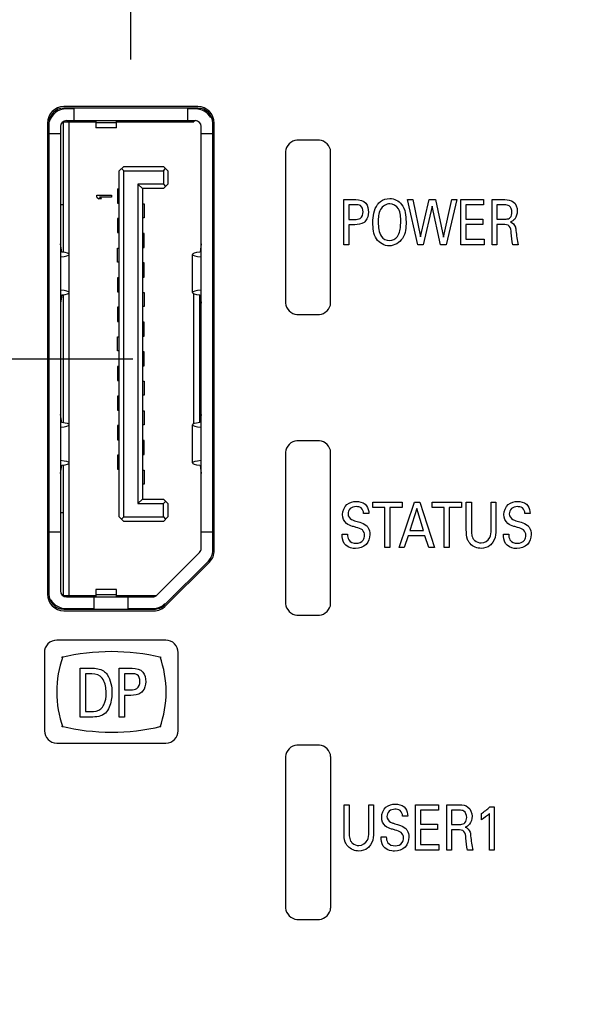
# Model space of a CAD drawing. Header units: inches. Extents: x 0 to 34, y 0 to 22.
# Tile 37 of 121: x 16.8 to 17.6, y 9.5 to 10.8. Entities that reach past the tile are written whole.
import ezdxf

# ---------------------------------------------------------------- set-up
doc = ezdxf.new("R2010")
doc.units = ezdxf.units.IN
doc.header["$LTSCALE"] = 1.87
doc.header["$MEASUREMENT"] = 0
doc.layers.get('0').update_dxf_attribs({"linetype": 'CONTINUOUS'})
doc.layers.add('DIMENSIONS', color=7, linetype='CONTINUOUS')
doc.styles.get("Standard").update_dxf_attribs({"font": 'txt', "width": 0.8})
doc.dimstyles.new('DIMSTYLE_1', dxfattribs={"dimtxt": 0.125, "dimasz": 0.18, "dimexe": 0.125, "dimexo": 0.0625, "dimgap": 0.0625, "dimtad": 0, "dimtih": 1, "dimtoh": 1, "dimdec": 3, "dimzin": 4, "dimdsep": 46, "dimtxsty": 'STANDARD', "dimblk": '_FILLED', "dimblk1": '_FILLED', "dimblk2": '_FILLED', "dimcen": 0.09, "dimadec": 0, "dimazin": 0, "dimtp": 0.001, "dimtm": 0.001, "dimtfac": 1, "dimtdec": 3, "dimtofl": 0, "dimtmove": 0, "dimatfit": 3, "dimldrblk": '_FILLED', "dimfxl": 1, "dimtolj": 1, "dimtzin": 4, "dimarcsym": 0})

# ---------------------------------------------------------------- blocks, each defined once
blk = doc.blocks.new('_FILLED')
at = {"color": 0, "linetype": 'BYBLOCK'}
blk.add_solid([(0, 0), (-1, 0.1736), (-1, -0.1736)], dxfattribs=at)
blk = doc.blocks.new('*D14')
at = {"layer": 'DIMENSIONS', "color": 2, "linetype": 'CONTINUOUS'}
for p, q in [((16.9737, 11.277), (14.8136, 11.277)), ((14.9386, 11.277), (14.9386, 11.0678)), ((14.9386, 10.3833), (14.9386, 10.6303)), ((16.9737, 10.3833), (14.8136, 10.3833))]:
    blk.add_line(p, q, dxfattribs=at)
at = {"layer": 'DIMENSIONS', "color": 2, "linetype": 'CONTINUOUS', "xscale": 0.18, "yscale": 0.18, "zscale": 0.18}
for p, rotation in [((14.9386, 11.277), 90), ((14.9386, 10.3833), 270)]:
    blk.add_blockref('_FILLED', p, dxfattribs=dict(at, rotation=rotation))
at = {"layer": 'DIMENSIONS', "color": 2, "linetype": 'CONTINUOUS', "insert": (14.8386, 11.0053), "char_height": 0.125, "width": 0.6, "attachment_point": 2, "line_spacing_factor": 0.9}
blk.add_mtext('.894\\P[22.7]', dxfattribs=at)
blk = doc.blocks.new('*D15')
at = {"layer": 'DIMENSIONS', "color": 2, "linetype": 'CONTINUOUS'}
for p, q in [((16.9737, 10.3833), (14.8136, 10.3833)), ((14.9386, 10.3833), (14.9386, 10.0567)), ((14.9386, 9.1833), (14.9386, 9.6192)), ((16.9897, 9.1833), (14.8136, 9.1833))]:
    blk.add_line(p, q, dxfattribs=at)
at = {"layer": 'DIMENSIONS', "color": 2, "linetype": 'CONTINUOUS', "xscale": 0.18, "yscale": 0.18, "zscale": 0.18}
for p, rotation in [((14.9386, 10.3833), 90), ((14.9386, 9.1833), 270)]:
    blk.add_blockref('_FILLED', p, dxfattribs=dict(at, rotation=rotation))
at = {"layer": 'DIMENSIONS', "color": 2, "linetype": 'CONTINUOUS', "insert": (14.8386, 9.9942), "char_height": 0.125, "width": 0.7, "attachment_point": 2, "line_spacing_factor": 0.9}
blk.add_mtext('1.200\\P[30.48]', dxfattribs=at)
blk = doc.blocks.new('*D23')
at = {"layer": 'DIMENSIONS', "color": 2, "linetype": 'CONTINUOUS'}
for p, q in [((16.4414, 10.6978), (16.4414, 13.4165)), ((16.9709, 10.7818), (16.9709, 13.4165)), ((16.4414, 13.2915), (16.001, 13.2915)), ((16.9709, 13.2915), (17.3309, 13.2915))]:
    blk.add_line(p, q, dxfattribs=at)
at = {"layer": 'DIMENSIONS', "color": 2, "linetype": 'CONTINUOUS', "xscale": 0.18, "yscale": 0.18, "zscale": 0.18}
blk.add_blockref('_FILLED', (16.4414, 13.2915), dxfattribs=at)
at = {"layer": 'DIMENSIONS', "color": 2, "linetype": 'CONTINUOUS', "xscale": 0.18, "yscale": 0.18, "zscale": 0.18, "rotation": 180}
blk.add_blockref('_FILLED', (16.9709, 13.2915), dxfattribs=at)
at = {"layer": 'DIMENSIONS', "color": 2, "linetype": 'CONTINUOUS', "insert": (15.6385, 13.354), "char_height": 0.125, "width": 0.7, "attachment_point": 3, "line_spacing_factor": 0.9}
blk.add_mtext('.530\\P[13.45]', dxfattribs=at)
blk = doc.blocks.new('*D24')
at = {"layer": 'DIMENSIONS', "color": 2, "linetype": 'CONTINUOUS'}
for p, q in [((16.9709, 10.7818), (16.9709, 14.152)), ((18.2143, 10.8515), (18.2143, 14.152)), ((16.9709, 14.027), (17.2432, 14.027)), ((18.2143, 14.027), (18.0682, 14.027))]:
    blk.add_line(p, q, dxfattribs=at)
at = {"layer": 'DIMENSIONS', "color": 2, "linetype": 'CONTINUOUS', "xscale": 0.18, "yscale": 0.18, "zscale": 0.18, "rotation": 180}
blk.add_blockref('_FILLED', (16.9709, 14.027), dxfattribs=at)
at = {"layer": 'DIMENSIONS', "color": 2, "linetype": 'CONTINUOUS', "xscale": 0.18, "yscale": 0.18, "zscale": 0.18}
blk.add_blockref('_FILLED', (18.2143, 14.027), dxfattribs=at)
at = {"layer": 'DIMENSIONS', "color": 2, "linetype": 'CONTINUOUS', "insert": (17.5557, 14.0895), "char_height": 0.125, "width": 0.7, "attachment_point": 2, "line_spacing_factor": 0.9}
blk.add_mtext('1.243\\P[31.58]', dxfattribs=at)

msp = doc.modelspace()

# ---------------------------------------------------------------- linework, layer by layer
at = {"color": 7, "linetype": 'CONTINUOUS'}
for p, q in [((17.0599, 10.7193), (16.8819, 10.7193)), ((17.0599, 10.7173), (16.8819, 10.7173)), ((16.8949, 10.7164), (16.8851, 10.7164)), ((16.8949, 10.7173), (16.8949, 10.7007)), ((17.0469, 10.7007), (17.0469, 10.7173)), ((17.0567, 10.7164), (17.0469, 10.7164)), ((17.0599, 10.7164), (17.064, 10.7164)), ((16.8599, 10.6973), (16.8599, 10.0703)), ((16.8619, 10.6973), (16.8619, 10.0703)), ((16.8627, 10.7011), (16.8631, 10.7011)), ((16.8633, 10.7042), (16.8644, 10.7042)), ((16.8804, 10.6991), (16.9244, 10.6991)), ((16.8811, 10.5253), (16.8811, 10.6991)), ((16.8851, 10.7007), (17.0567, 10.7007)), ((16.889, 10.0684), (16.889, 10.6991)), ((16.9244, 10.7007), (16.9244, 10.6909)), ((16.952, 10.6977), (16.9244, 10.6977)), ((16.952, 10.6909), (16.952, 10.7007)), ((16.952, 10.6991), (17.0548, 10.6991)), ((16.9729, 10.7007), (16.9729, 10.6991)), ((17.0548, 10.7007), (17.0548, 10.6991)), ((17.0799, 10.1286), (17.0799, 10.6973)), ((17.0819, 10.1286), (17.0819, 10.6973)), ((16.8772, 10.683), (16.8619, 10.683)), ((16.8772, 10.6928), (16.8772, 10.0747)), ((16.952, 10.6909), (16.9244, 10.6909)), ((17.0646, 10.1314), (17.0646, 10.6928)), ((17.0799, 10.683), (17.0646, 10.683)), ((16.9555, 10.6338), (16.9614, 10.6397)), ((16.9555, 10.1731), (16.9555, 10.6338)), ((16.9614, 10.6338), (16.9585, 10.6367)), ((16.9614, 10.6397), (17.0142, 10.6397)), ((16.9614, 10.1731), (16.9614, 10.6338)), ((16.9614, 10.6338), (17.0142, 10.6338)), ((17.0142, 10.6397), (17.0201, 10.6338)), ((17.0142, 10.6338), (17.0172, 10.6367)), ((17.0142, 10.6338), (17.0142, 10.6161)), ((17.0201, 10.6338), (17.0201, 10.6161)), ((16.9803, 10.6161), (16.9803, 10.1909)), ((16.9803, 10.6161), (16.9862, 10.6101)), ((17.0142, 10.6161), (16.9803, 10.6161)), ((17.0201, 10.6161), (17.0142, 10.6101)), ((17.0142, 10.6161), (17.0172, 10.6131)), ((16.9532, 10.6097), (16.9532, 10.591)), ((16.9532, 10.6097), (16.9555, 10.6097)), ((16.9862, 10.6101), (16.9862, 10.1968)), ((17.0142, 10.6101), (16.9862, 10.6101)), ((16.9256, 10.5988), (16.9256, 10.6013)), ((16.9256, 10.6013), (16.9453, 10.6013)), ((16.9256, 10.5988), (16.9285, 10.5964)), ((16.9319, 10.5964), (16.9285, 10.5964)), ((16.9319, 10.5964), (16.929, 10.5988)), ((16.9453, 10.5988), (16.929, 10.5988)), ((16.9453, 10.6013), (16.9453, 10.5988)), ((16.9532, 10.591), (16.9555, 10.591)), ((16.9862, 10.59), (16.9886, 10.59)), ((16.9886, 10.59), (16.9886, 10.5713)), ((16.8811, 10.5885), (16.8772, 10.5885)), ((16.9532, 10.5703), (16.9532, 10.5516)), ((16.9555, 10.5703), (16.9532, 10.5703)), ((16.9886, 10.5713), (16.9862, 10.5713)), ((16.9532, 10.5516), (16.9555, 10.5516)), ((16.9886, 10.5506), (16.9862, 10.5506)), ((16.9886, 10.5319), (16.9886, 10.5506)), ((16.8789, 10.5257), (16.8772, 10.5365)), ((17.0646, 10.5365), (17.0629, 10.5257)), ((16.9532, 10.5122), (16.9532, 10.5309)), ((16.9532, 10.5309), (16.9555, 10.5309)), ((16.9862, 10.5319), (16.9886, 10.5319)), ((16.9555, 10.5122), (16.9532, 10.5122)), ((16.9886, 10.5112), (16.9862, 10.5112)), ((16.9886, 10.4925), (16.9886, 10.5112)), ((17.0528, 10.4718), (17.0528, 10.5226)), ((16.9532, 10.4915), (16.9532, 10.4728)), ((16.9555, 10.4915), (16.9532, 10.4915)), ((16.9862, 10.4925), (16.9886, 10.4925)), ((16.9532, 10.4728), (16.9555, 10.4728)), ((16.9862, 10.4719), (16.9886, 10.4719)), ((16.9886, 10.4719), (16.9886, 10.4532)), ((16.8789, 10.4686), (16.8772, 10.4578)), ((16.8811, 10.2985), (16.8811, 10.469)), ((17.0548, 10.2972), (17.0548, 10.4703)), ((17.0626, 10.2989), (17.0626, 10.4686)), ((17.0629, 10.4686), (17.0646, 10.4578)), ((16.9532, 10.4522), (16.9532, 10.4335)), ((16.9555, 10.4522), (16.9532, 10.4522)), ((16.9886, 10.4532), (16.9862, 10.4532)), ((16.9532, 10.4335), (16.9555, 10.4335)), ((16.9886, 10.4325), (16.9862, 10.4325)), ((16.9886, 10.4138), (16.9886, 10.4325)), ((16.9532, 10.3941), (16.9532, 10.4128)), ((16.9532, 10.4128), (16.9555, 10.4128)), ((16.9862, 10.4138), (16.9886, 10.4138)), ((16.9555, 10.3941), (16.9532, 10.3941)), ((16.9886, 10.3931), (16.9862, 10.3931)), ((16.9886, 10.3744), (16.9886, 10.3931)), ((16.9532, 10.3734), (16.9532, 10.3547)), ((16.9555, 10.3734), (16.9532, 10.3734)), ((16.9862, 10.3744), (16.9886, 10.3744)), ((16.9532, 10.3547), (16.9555, 10.3547)), ((16.9862, 10.3538), (16.9886, 10.3538)), ((16.9886, 10.3538), (16.9886, 10.3351)), ((16.9532, 10.3341), (16.9532, 10.3154)), ((16.9555, 10.3341), (16.9532, 10.3341)), ((16.9886, 10.3351), (16.9862, 10.3351)), ((16.9532, 10.3154), (16.9555, 10.3154)), ((16.9862, 10.3144), (16.9886, 10.3144)), ((16.9886, 10.3144), (16.9886, 10.2957)), ((16.8789, 10.2989), (16.8772, 10.3097)), ((17.0646, 10.3097), (17.0629, 10.2989)), ((16.9532, 10.2947), (16.9532, 10.276)), ((16.9555, 10.2947), (16.9532, 10.2947)), ((16.9886, 10.2957), (16.9862, 10.2957)), ((17.0528, 10.245), (17.0528, 10.2958)), ((16.9532, 10.276), (16.9555, 10.276)), ((16.9886, 10.275), (16.9862, 10.275)), ((16.9886, 10.2563), (16.9886, 10.275)), ((16.9532, 10.2553), (16.9532, 10.2366)), ((16.9555, 10.2553), (16.9532, 10.2553)), ((16.9862, 10.2563), (16.9886, 10.2563)), ((16.8772, 10.231), (16.8789, 10.2419)), ((16.8811, 10.0684), (16.8811, 10.2422)), ((16.9532, 10.2366), (16.9555, 10.2366)), ((16.9862, 10.2356), (16.9886, 10.2356)), ((16.9886, 10.2356), (16.9886, 10.2169)), ((17.0629, 10.2419), (17.0646, 10.231)), ((16.9886, 10.2169), (16.9862, 10.2169)), ((16.9862, 10.1968), (16.9803, 10.1909)), ((16.9862, 10.1968), (17.0142, 10.1968)), ((17.0142, 10.1968), (17.0201, 10.1909)), ((16.9803, 10.1909), (17.0142, 10.1909)), ((17.0142, 10.1909), (17.0172, 10.1938)), ((17.0142, 10.1731), (17.0142, 10.1909)), ((17.0201, 10.1909), (17.0201, 10.1731)), ((16.8772, 10.179), (16.8811, 10.179)), ((16.9614, 10.1672), (16.9555, 10.1731)), ((16.9585, 10.1702), (16.9614, 10.1731)), ((16.9614, 10.1731), (17.0142, 10.1731)), ((17.0201, 10.1731), (17.0142, 10.1672)), ((17.0142, 10.1731), (17.0172, 10.1702)), ((17.0142, 10.1672), (16.9614, 10.1672)), ((16.8619, 10.1535), (16.8772, 10.1535)), ((17.0646, 10.1535), (17.0799, 10.1535)), ((17.0056, 10.0691), (17.0623, 10.1258)), ((17.074, 10.1144), (17.0158, 10.0561)), ((17.0172, 10.0547), (17.0755, 10.113)), ((16.8631, 10.0664), (16.8627, 10.0664)), ((16.8804, 10.0684), (16.9244, 10.0684)), ((16.8851, 10.0668), (17, 10.0668)), ((16.9217, 10.0668), (16.9217, 10.0503)), ((16.9244, 10.0767), (16.9244, 10.0668)), ((16.952, 10.0767), (16.9244, 10.0767)), ((16.9244, 10.0698), (16.952, 10.0698)), ((16.952, 10.0668), (16.952, 10.0767)), ((16.952, 10.0684), (17.0046, 10.0684)), ((16.9674, 10.0503), (16.9674, 10.0668)), ((16.9729, 10.0684), (16.9729, 10.0668)), ((17.0271, 10.0684), (17.028, 10.0684)), ((16.8649, 10.0625), (16.8635, 10.0625)), ((16.8819, 10.0503), (17.0016, 10.0503)), ((16.8819, 10.0483), (17.0016, 10.0483)), ((16.8851, 10.0511), (16.9217, 10.0511)), ((16.9674, 10.0511), (17.0071, 10.0511))]:
    msp.add_line(p, q, dxfattribs=at)
at = {"color": 40, "linetype": 'CONTINUOUS'}
for p, q in [((17.2217, 10.6745), (17.1917, 10.6745)), ((17.1767, 10.6595), (17.1767, 10.4576)), ((17.2367, 10.4576), (17.2367, 10.6595)), ((17.2542, 10.5353), (17.2542, 10.5955)), ((17.2542, 10.5955), (17.2703, 10.5955)), ((17.2609, 10.5887), (17.2609, 10.5691)), ((17.2702, 10.5887), (17.2609, 10.5887)), ((17.3525, 10.5353), (17.3388, 10.5955)), ((17.3388, 10.5955), (17.3459, 10.5955)), ((17.3459, 10.5955), (17.3563, 10.546)), ((17.3563, 10.546), (17.3678, 10.5955)), ((17.3678, 10.5955), (17.3761, 10.5955)), ((17.3761, 10.5955), (17.387, 10.5456)), ((17.387, 10.5456), (17.3979, 10.5955)), ((17.4045, 10.5955), (17.3902, 10.5353)), ((17.3979, 10.5955), (17.4045, 10.5955)), ((17.41, 10.5353), (17.41, 10.5955)), ((17.41, 10.5955), (17.4402, 10.5955)), ((17.4402, 10.5955), (17.4402, 10.5884)), ((17.4514, 10.5353), (17.4514, 10.5955)), ((17.4514, 10.5955), (17.4686, 10.5955)), ((17.3716, 10.5867), (17.3597, 10.5353)), ((17.3828, 10.5353), (17.3716, 10.5867)), ((17.4167, 10.5884), (17.4167, 10.5696)), ((17.4402, 10.5884), (17.4167, 10.5884)), ((17.4578, 10.5885), (17.4578, 10.5696)), ((17.4684, 10.5885), (17.4578, 10.5885)), ((17.2609, 10.5691), (17.2688, 10.5691)), ((17.4167, 10.5696), (17.4391, 10.5696)), ((17.4167, 10.5626), (17.4167, 10.5427)), ((17.4391, 10.5626), (17.4167, 10.5626)), ((17.4391, 10.5696), (17.4391, 10.5626)), ((17.4578, 10.5696), (17.4684, 10.5696)), ((17.458, 10.5625), (17.458, 10.5353)), ((17.4664, 10.5625), (17.458, 10.5625)), ((17.2609, 10.5621), (17.2609, 10.5353)), ((17.2687, 10.5621), (17.2609, 10.5621)), ((17.4167, 10.5427), (17.4408, 10.5427)), ((17.4408, 10.5427), (17.4408, 10.5353)), ((17.2609, 10.5353), (17.2542, 10.5353)), ((17.3597, 10.5353), (17.3525, 10.5353)), ((17.3902, 10.5353), (17.3828, 10.5353)), ((17.4408, 10.5353), (17.41, 10.5353)), ((17.458, 10.5353), (17.4514, 10.5353)), ((17.4863, 10.5353), (17.4792, 10.5353)), ((17.1917, 10.4426), (17.2217, 10.4426)), ((17.2217, 10.2745), (17.1917, 10.2745)), ((17.1767, 10.2595), (17.1767, 10.0576)), ((17.2367, 10.0576), (17.2367, 10.2595)), ((17.2928, 10.1856), (17.2928, 10.1927)), ((17.2928, 10.1927), (17.3318, 10.1927)), ((17.309, 10.1856), (17.2928, 10.1856)), ((17.309, 10.1326), (17.309, 10.1856)), ((17.3156, 10.1856), (17.3156, 10.1326)), ((17.3318, 10.1856), (17.3156, 10.1856)), ((17.3278, 10.1326), (17.3481, 10.1927)), ((17.3318, 10.1927), (17.3318, 10.1856)), ((17.3513, 10.1844), (17.342, 10.155)), ((17.3481, 10.1927), (17.3552, 10.1927)), ((17.3602, 10.155), (17.3513, 10.1844)), ((17.3552, 10.1927), (17.3747, 10.1326)), ((17.3717, 10.1856), (17.3717, 10.1927)), ((17.3717, 10.1927), (17.4106, 10.1927)), ((17.3879, 10.1856), (17.3717, 10.1856)), ((17.3879, 10.1326), (17.3879, 10.1856)), ((17.3945, 10.1856), (17.3945, 10.1326)), ((17.4106, 10.1856), (17.3945, 10.1856)), ((17.4106, 10.1927), (17.4106, 10.1856)), ((17.4172, 10.156), (17.4172, 10.1927)), ((17.4172, 10.1927), (17.4239, 10.1927)), ((17.4239, 10.1927), (17.4239, 10.1555)), ((17.4501, 10.1558), (17.4501, 10.1927)), ((17.4501, 10.1927), (17.4566, 10.1927)), ((17.4566, 10.1927), (17.4566, 10.1556)), ((17.2876, 10.1777), (17.2806, 10.1777)), ((17.5022, 10.1777), (17.4952, 10.1777)), ((17.252, 10.1501), (17.259, 10.1501)), ((17.3398, 10.1482), (17.3346, 10.1326)), ((17.3622, 10.1482), (17.3398, 10.1482)), ((17.342, 10.155), (17.3602, 10.155)), ((17.3674, 10.1326), (17.3622, 10.1482)), ((17.4666, 10.1501), (17.4736, 10.1501)), ((17.3156, 10.1326), (17.309, 10.1326)), ((17.3346, 10.1326), (17.3278, 10.1326)), ((17.3747, 10.1326), (17.3674, 10.1326)), ((17.3945, 10.1326), (17.3879, 10.1326)), ((17.1917, 10.0426), (17.2217, 10.0426)), ((17.0175, 10.0091), (16.8722, 10.0091)), ((16.8558, 9.9927), (16.8558, 9.8886)), ((17.0339, 9.8886), (17.0339, 9.9927)), ((16.9033, 9.9068), (16.9033, 9.9718)), ((16.9033, 9.9718), (16.9183, 9.9718)), ((16.9105, 9.9643), (16.9105, 9.9141)), ((16.9191, 9.9643), (16.9105, 9.9643)), ((16.9552, 9.9068), (16.9552, 9.9718)), ((16.9552, 9.9718), (16.9727, 9.9718)), ((16.9624, 9.9645), (16.9624, 9.9432)), ((16.9725, 9.9645), (16.9624, 9.9645)), ((16.9624, 9.9432), (16.971, 9.9432)), ((16.9624, 9.9357), (16.9624, 9.9068)), ((16.9709, 9.9357), (16.9624, 9.9357)), ((16.9105, 9.9141), (16.9175, 9.9141)), ((16.9179, 9.9068), (16.9033, 9.9068)), ((16.9624, 9.9068), (16.9552, 9.9068)), ((16.8722, 9.8722), (17.0175, 9.8722)), ((17.2217, 9.8695), (17.1917, 9.8695)), ((17.1767, 9.8545), (17.1767, 9.6526)), ((17.2367, 9.8545), (17.2367, 9.6526)), ((17.2545, 9.7533), (17.2545, 9.7899)), ((17.2545, 9.7899), (17.2612, 9.7899)), ((17.2612, 9.7899), (17.2612, 9.7527)), ((17.2874, 9.753), (17.2874, 9.7899)), ((17.2874, 9.7899), (17.2938, 9.7899)), ((17.2938, 9.7899), (17.2938, 9.7528)), ((17.3497, 9.7298), (17.3497, 9.7899)), ((17.3497, 9.7899), (17.38, 9.7899)), ((17.38, 9.7899), (17.38, 9.7828)), ((17.3911, 9.7298), (17.3911, 9.7899)), ((17.3911, 9.7899), (17.4083, 9.7899)), ((17.3564, 9.7828), (17.3564, 9.7641)), ((17.38, 9.7828), (17.3564, 9.7828)), ((17.3976, 9.7829), (17.3976, 9.764)), ((17.4081, 9.7829), (17.3976, 9.7829)), ((17.4372, 9.77), (17.4372, 9.7783)), ((17.4479, 9.7298), (17.4479, 9.7783)), ((17.4484, 9.7874), (17.4543, 9.7874)), ((17.4543, 9.7874), (17.4543, 9.7298)), ((17.3394, 9.7749), (17.3325, 9.7749)), ((17.3564, 9.7641), (17.3788, 9.7641)), ((17.3788, 9.7641), (17.3788, 9.7571)), ((17.3976, 9.764), (17.4081, 9.764)), ((17.3564, 9.7571), (17.3564, 9.7371)), ((17.3788, 9.7571), (17.3564, 9.7571)), ((17.3977, 9.7569), (17.3977, 9.7298)), ((17.4061, 9.7569), (17.3977, 9.7569)), ((17.3039, 9.7473), (17.3108, 9.7473)), ((17.3564, 9.7371), (17.3805, 9.7371)), ((17.3805, 9.7371), (17.3805, 9.7298)), ((17.3805, 9.7298), (17.3497, 9.7298)), ((17.3977, 9.7298), (17.3911, 9.7298)), ((17.426, 9.7298), (17.4189, 9.7298)), ((17.4543, 9.7298), (17.4479, 9.7298)), ((17.1917, 9.6376), (17.2217, 9.6376))]:
    msp.add_line(p, q, dxfattribs=at)
at = {"color": 7, "linetype": 'CONTINUOUS'}
for centre, radius, start, end in [((16.8819, 10.6973), 0.022, 90, 180), ((16.8819, 10.6973), 0.02, 90, 180), ((16.8851, 10.6928), 0.0236, 90, 164.9592), ((17.0567, 10.6928), 0.0236, 30.0347, 90), ((17.0599, 10.6973), 0.022, 0, 90), ((17.0599, 10.6973), 0.02, 0, 90), ((16.8851, 10.6928), 0.00787, 90, 180), ((17.0567, 10.6928), 0.00787, 0, 90), ((17.0567, 10.1314), 0.00787, 315, 360), ((17.0599, 10.1286), 0.02, 315, 360), ((17.0599, 10.1286), 0.022, 315, 360), ((16.8819, 10.0703), 0.022, 180, 270), ((16.8819, 10.0703), 0.02, 180, 270), ((16.8851, 10.0747), 0.00787, 180, 270), ((17, 10.0747), 0.00787, 270, 315), ((16.8851, 10.0747), 0.0236, 210.0347, 270), ((17, 10.0747), 0.0236, 270, 315), ((17.0016, 10.0703), 0.02, 270, 315), ((17.0016, 10.0703), 0.022, 270, 315)]:
    msp.add_arc(centre, radius, start, end, dxfattribs=at)
at = {"color": 40, "linetype": 'CONTINUOUS'}
for centre, radius, start, end in [((16.9452, 9.7119), 0.282, 90.0299, 103.6131), ((16.9449, 9.7118), 0.2821, 76.3901, 89.9729), ((16.9451, 10.1683), 0.2816, 256.3785, 269.9784), ((16.9449, 10.1687), 0.2821, 270.0271, 283.6099), ((16.8723, 9.8886), 0.0164, 180.0135, 269.9816), ((17.0175, 9.8886), 0.0164, 270.0177, 359.9823)]:
    msp.add_arc(centre, radius, start, end, dxfattribs=at)
at = {"color": 7, "linetype": 'CONTINUOUS'}
for centre, major_axis, ratio, start_param, end_param in [((16.844, 10.5226), (0.045, 0), 0.110169, -0.739587, 0.681221), ((16.8791, 10.5257), (0.000239, 0), 0.110169, -3.124139, -2.460372), ((17.0978, 10.5226), (0.045, 0), 0.110169, 2.460372, 3.882023), ((17.0626, 10.5257), (0.000239, 0), 0.110169, -0.681221, -0.017453), ((16.844, 10.4718), (0.045, 0), 0.110169, 5.601964, 7.023615), ((17.0978, 10.4718), (0.045, 0), 0.110169, 2.402006, 3.822814), ((16.8791, 10.4686), (0.000239, 0), 0.110169, 2.460372, 3.124139), ((17.0626, 10.4686), (0.000239, 0), 0.110169, 0.017453, 0.681221), ((16.844, 10.2958), (0.045, 0), 0.109963, -0.739587, 0.681221), ((16.8791, 10.2989), (0.000239, 0), 0.109963, -3.124139, -2.460372), ((17.0978, 10.2958), (0.045, 0), 0.109963, 2.460372, 3.882023), ((17.0626, 10.2989), (0.000239, 0), 0.109963, -0.681221, -0.017453), ((16.844, 10.245), (0.045, 0), 0.109963, 5.601964, 7.023615), ((17.0978, 10.245), (0.045, 0), 0.109963, 2.402006, 3.822814), ((16.8791, 10.2419), (0.000239, 0), 0.109963, 2.460372, 3.124139), ((17.0626, 10.2419), (0.000239, 0), 0.109963, 0.017453, 0.681221)]:
    msp.add_ellipse(centre, major_axis=major_axis, ratio=ratio, start_param=start_param, end_param=end_param, dxfattribs=at)
at = {"color": 40, "linetype": 'CONTINUOUS'}
for points in [[(17.1917, 10.6745), (17.1847, 10.6745), (17.1767, 10.6665), (17.1767, 10.6595)], [(17.2367, 10.6595), (17.2367, 10.6665), (17.2288, 10.6745), (17.2217, 10.6745)], [(17.2703, 10.5955), (17.275, 10.5955), (17.2807, 10.5944), (17.2835, 10.5906)], [(17.2835, 10.5906), (17.286, 10.5874), (17.287, 10.583), (17.287, 10.579)], [(17.293, 10.565), (17.293, 10.5732), (17.2942, 10.5823), (17.2992, 10.589)], [(17.4686, 10.5955), (17.4724, 10.5955), (17.4767, 10.595), (17.4797, 10.5926)], [(17.4797, 10.5926), (17.4832, 10.5899), (17.485, 10.5848), (17.485, 10.5804)], [(17.287, 10.579), (17.287, 10.5749), (17.2858, 10.5704), (17.2832, 10.5672)], [(17.485, 10.5804), (17.485, 10.5767), (17.4839, 10.5726), (17.4816, 10.5697)], [(17.3, 10.5655), (17.3, 10.559), (17.3007, 10.5519), (17.3043, 10.5465)], [(17.4684, 10.5696), (17.4706, 10.5696), (17.473, 10.5696), (17.4747, 10.5709)], [(17.4816, 10.5697), (17.4802, 10.5679), (17.4781, 10.5666), (17.4759, 10.5658)], [(17.4792, 10.5353), (17.4778, 10.5405), (17.4775, 10.5459), (17.4769, 10.5512)], [(17.4833, 10.5542), (17.4839, 10.5479), (17.4846, 10.5415), (17.4863, 10.5353)], [(17.3043, 10.5465), (17.3064, 10.5431), (17.3109, 10.541), (17.3149, 10.541)], [(17.3149, 10.541), (17.3189, 10.541), (17.3234, 10.5432), (17.3256, 10.5465)], [(17.1767, 10.4576), (17.1767, 10.4506), (17.1847, 10.4426), (17.1917, 10.4426)], [(17.2217, 10.4426), (17.2288, 10.4426), (17.2367, 10.4506), (17.2367, 10.4576)], [(17.1917, 10.2745), (17.1847, 10.2745), (17.1767, 10.2665), (17.1767, 10.2595)], [(17.2367, 10.2595), (17.2367, 10.2665), (17.2288, 10.2745), (17.2217, 10.2745)], [(17.2846, 10.1879), (17.2867, 10.1851), (17.2874, 10.1812), (17.2876, 10.1777)], [(17.4992, 10.1879), (17.5013, 10.1851), (17.502, 10.1812), (17.5022, 10.1777)], [(17.2577, 10.1645), (17.2544, 10.1672), (17.2527, 10.172), (17.2527, 10.1763)], [(17.4723, 10.1645), (17.469, 10.1672), (17.4673, 10.172), (17.4673, 10.1763)], [(17.2548, 10.138), (17.2526, 10.1415), (17.252, 10.146), (17.252, 10.1501)], [(17.4694, 10.138), (17.4672, 10.1415), (17.4666, 10.146), (17.4666, 10.1501)], [(17.1767, 10.0576), (17.1767, 10.0506), (17.1847, 10.0426), (17.1917, 10.0426)], [(17.2217, 10.0426), (17.2288, 10.0426), (17.2367, 10.0506), (17.2367, 10.0576)], [(16.8804, 9.9873), (16.8751, 9.9723), (16.8723, 9.9562), (16.8723, 9.9403)], [(17.0178, 9.9402), (17.0178, 9.9561), (17.015, 9.9722), (17.0097, 9.9872)], [(16.9329, 9.9586), (16.93, 9.9627), (16.9241, 9.9643), (16.9191, 9.9643)], [(16.9393, 9.9633), (16.9441, 9.9563), (16.9457, 9.9472), (16.9457, 9.9387)], [(16.9727, 9.9718), (16.9777, 9.9718), (16.9839, 9.9706), (16.9869, 9.9666)], [(16.9869, 9.9666), (16.9896, 9.9631), (16.9907, 9.9583), (16.9907, 9.9539)], [(16.9907, 9.9539), (16.9907, 9.9495), (16.9893, 9.9447), (16.9866, 9.9413)], [(16.8723, 9.9403), (16.8723, 9.9244), (16.8751, 9.9082), (16.8804, 9.8932)], [(17.0097, 9.8932), (17.015, 9.9082), (17.0178, 9.9243), (17.0178, 9.9402)], [(16.9175, 9.9141), (16.9222, 9.9141), (16.9277, 9.9145), (16.9311, 9.9177)], [(16.937, 9.9121), (16.9324, 9.9073), (16.9245, 9.9068), (16.9179, 9.9068)], [(17.1917, 9.8695), (17.1847, 9.8695), (17.1767, 9.8615), (17.1767, 9.8545)], [(17.2367, 9.8545), (17.2367, 9.8615), (17.2288, 9.8695), (17.2217, 9.8695)], [(17.4083, 9.7899), (17.4121, 9.7899), (17.4164, 9.7895), (17.4194, 9.7871)], [(17.3365, 9.7852), (17.3386, 9.7823), (17.3392, 9.7785), (17.3394, 9.7749)], [(17.4194, 9.7871), (17.4229, 9.7843), (17.4248, 9.7793), (17.4248, 9.7748)], [(17.4372, 9.7783), (17.4412, 9.781), (17.4451, 9.7839), (17.4484, 9.7874)], [(17.4479, 9.7783), (17.4448, 9.7751), (17.4411, 9.7723), (17.4372, 9.77)], [(17.3096, 9.7617), (17.3063, 9.7644), (17.3046, 9.7692), (17.3046, 9.7735)], [(17.4081, 9.764), (17.4103, 9.764), (17.4127, 9.7641), (17.4145, 9.7653)], [(17.4213, 9.7642), (17.4199, 9.7624), (17.4178, 9.761), (17.4157, 9.7602)], [(17.4248, 9.7748), (17.4248, 9.7711), (17.4237, 9.7671), (17.4213, 9.7642)], [(17.3067, 9.7352), (17.3045, 9.7387), (17.3039, 9.7432), (17.3039, 9.7473)], [(17.4189, 9.7298), (17.4175, 9.7349), (17.4172, 9.7404), (17.4167, 9.7457)], [(17.423, 9.7487), (17.4236, 9.7423), (17.4243, 9.7359), (17.426, 9.7298)], [(17.1767, 9.6526), (17.1767, 9.6456), (17.1847, 9.6376), (17.1917, 9.6376)], [(17.2217, 9.6376), (17.2288, 9.6376), (17.2367, 9.6456), (17.2367, 9.6526)]]:
    msp.add_open_spline(points, degree=3, dxfattribs=at)
for points, knots in [([(17.2799, 10.5793), (17.2799, 10.5823), (17.278, 10.5885), (17.2723, 10.5887), (17.2702, 10.5887)], [0, 0, 0, 0, 0.587905, 1, 1, 1, 1]), ([(17.2992, 10.589), (17.3003, 10.5905), (17.3046, 10.595), (17.311, 10.597), (17.3153, 10.597)], [0, 0, 0, 0, 0.310533, 1, 1, 1, 1]), ([(17.3153, 10.5901), (17.3105, 10.5901), (17.3, 10.5825), (17.3, 10.5712), (17.3, 10.5655)], [0, 0, 0, 0, 0.456885, 1, 1, 1, 1]), ([(17.3153, 10.597), (17.3212, 10.597), (17.3357, 10.5895), (17.337, 10.5739), (17.337, 10.566)], [0, 0, 0, 0, 0.425787, 1, 1, 1, 1]), ([(17.33, 10.5661), (17.33, 10.5719), (17.3301, 10.583), (17.3198, 10.5901), (17.3153, 10.5901)], [0, 0, 0, 0, 0.56604, 1, 1, 1, 1]), ([(17.2688, 10.5691), (17.2713, 10.5691), (17.2777, 10.5693), (17.2799, 10.5761), (17.2799, 10.5793)], [0, 0, 0, 0, 0.43314, 1, 1, 1, 1]), ([(17.478, 10.5787), (17.478, 10.5818), (17.476, 10.588), (17.4704, 10.5885), (17.4684, 10.5885)], [0, 0, 0, 0, 0.611214, 1, 1, 1, 1]), ([(17.4747, 10.5709), (17.4751, 10.5711), (17.4772, 10.5731), (17.478, 10.5763), (17.478, 10.5787)], [0, 0, 0, 0, 0.140187, 1, 1, 1, 1]), ([(17.2832, 10.5672), (17.2826, 10.5664), (17.2789, 10.5626), (17.2729, 10.5621), (17.2687, 10.5621)], [0, 0, 0, 0, 0.190828, 1, 1, 1, 1]), ([(17.3147, 10.5339), (17.3083, 10.5339), (17.2937, 10.5423), (17.293, 10.5576), (17.293, 10.565)], [0, 0, 0, 0, 0.466564, 1, 1, 1, 1]), ([(17.337, 10.566), (17.337, 10.5585), (17.3362, 10.543), (17.3215, 10.5339), (17.3147, 10.5339)], [0, 0, 0, 0, 0.526689, 1, 1, 1, 1]), ([(17.3256, 10.5465), (17.3286, 10.551), (17.3297, 10.5581), (17.33, 10.5648), (17.33, 10.5661)], [0, 0, 0, 0, 0.804305, 1, 1, 1, 1]), ([(17.4769, 10.5512), (17.4767, 10.5543), (17.4763, 10.5615), (17.4692, 10.5625), (17.4664, 10.5625)], [0, 0, 0, 0, 0.525936, 1, 1, 1, 1]), ([(17.4759, 10.5658), (17.4789, 10.5648), (17.4828, 10.5606), (17.4831, 10.5558), (17.4833, 10.5542)], [0, 0, 0, 0, 0.662363, 1, 1, 1, 1]), ([(17.2527, 10.1763), (17.2527, 10.1811), (17.2566, 10.1912), (17.2666, 10.1939), (17.2711, 10.1939)], [0, 0, 0, 0, 0.523526, 1, 1, 1, 1]), ([(17.2705, 10.1869), (17.2677, 10.1869), (17.2618, 10.1855), (17.2598, 10.1797), (17.2598, 10.1771)], [0, 0, 0, 0, 0.518965, 1, 1, 1, 1]), ([(17.2806, 10.1777), (17.2805, 10.1804), (17.2784, 10.186), (17.2728, 10.1869), (17.2705, 10.1869)], [0, 0, 0, 0, 0.539703, 1, 1, 1, 1]), ([(17.2711, 10.1939), (17.272, 10.1939), (17.277, 10.1936), (17.2822, 10.1912), (17.2846, 10.1879)], [0, 0, 0, 0, 0.19533, 1, 1, 1, 1]), ([(17.4673, 10.1763), (17.4673, 10.1811), (17.4712, 10.1912), (17.4812, 10.1939), (17.4857, 10.1939)], [0, 0, 0, 0, 0.523526, 1, 1, 1, 1]), ([(17.4851, 10.1869), (17.4823, 10.1869), (17.4764, 10.1855), (17.4744, 10.1797), (17.4744, 10.1771)], [0, 0, 0, 0, 0.518932, 1, 1, 1, 1]), ([(17.4952, 10.1777), (17.4951, 10.1804), (17.493, 10.186), (17.4874, 10.1869), (17.4851, 10.1869)], [0, 0, 0, 0, 0.539663, 1, 1, 1, 1]), ([(17.4857, 10.1939), (17.4866, 10.1939), (17.4916, 10.1936), (17.4968, 10.1912), (17.4992, 10.1879)], [0, 0, 0, 0, 0.19533, 1, 1, 1, 1]), ([(17.2598, 10.1771), (17.2598, 10.1741), (17.2629, 10.1696), (17.2672, 10.1686), (17.2685, 10.1682)], [0, 0, 0, 0, 0.687271, 1, 1, 1, 1]), ([(17.4744, 10.1771), (17.4744, 10.1741), (17.4775, 10.1696), (17.4818, 10.1686), (17.4831, 10.1682)], [0, 0, 0, 0, 0.687271, 1, 1, 1, 1]), ([(17.2708, 10.1591), (17.2692, 10.1596), (17.2647, 10.161), (17.26, 10.1625), (17.2577, 10.1645)], [0, 0, 0, 0, 0.354589, 1, 1, 1, 1]), ([(17.2685, 10.1682), (17.2708, 10.1675), (17.2761, 10.1658), (17.2816, 10.1639), (17.284, 10.1619)], [0, 0, 0, 0, 0.429419, 1, 1, 1, 1]), ([(17.2819, 10.149), (17.2819, 10.1514), (17.2794, 10.1573), (17.2736, 10.1583), (17.2708, 10.1591)], [0, 0, 0, 0, 0.460846, 1, 1, 1, 1]), ([(17.284, 10.1619), (17.2851, 10.161), (17.288, 10.1576), (17.2888, 10.1529), (17.2888, 10.1499)], [0, 0, 0, 0, 0.305909, 1, 1, 1, 1]), ([(17.4854, 10.1591), (17.4838, 10.1596), (17.4793, 10.161), (17.4746, 10.1625), (17.4723, 10.1645)], [0, 0, 0, 0, 0.354589, 1, 1, 1, 1]), ([(17.4831, 10.1682), (17.4854, 10.1675), (17.4907, 10.1658), (17.4962, 10.1639), (17.4986, 10.1619)], [0, 0, 0, 0, 0.429419, 1, 1, 1, 1]), ([(17.4965, 10.149), (17.4965, 10.1514), (17.494, 10.1573), (17.4882, 10.1583), (17.4854, 10.1591)], [0, 0, 0, 0, 0.460855, 1, 1, 1, 1]), ([(17.4986, 10.1619), (17.4997, 10.161), (17.5026, 10.1576), (17.5034, 10.1529), (17.5034, 10.1499)], [0, 0, 0, 0, 0.305908, 1, 1, 1, 1]), ([(17.259, 10.1501), (17.2591, 10.1476), (17.2596, 10.1407), (17.267, 10.1382), (17.2706, 10.1382)], [0, 0, 0, 0, 0.415424, 1, 1, 1, 1]), ([(17.2888, 10.1499), (17.2888, 10.1451), (17.2856, 10.1345), (17.2748, 10.1311), (17.2698, 10.1311)], [0, 0, 0, 0, 0.484808, 1, 1, 1, 1]), ([(17.2706, 10.1382), (17.274, 10.1382), (17.2805, 10.1406), (17.2819, 10.1467), (17.2819, 10.149)], [0, 0, 0, 0, 0.603805, 1, 1, 1, 1]), ([(17.42, 10.1409), (17.4196, 10.1416), (17.4174, 10.1463), (17.4172, 10.1517), (17.4172, 10.156)], [0, 0, 0, 0, 0.158966, 1, 1, 1, 1]), ([(17.4239, 10.1555), (17.4239, 10.1541), (17.424, 10.1504), (17.4249, 10.1466), (17.4261, 10.1446)], [0, 0, 0, 0, 0.374026, 1, 1, 1, 1]), ([(17.4261, 10.1446), (17.4267, 10.1435), (17.4295, 10.1401), (17.4341, 10.1387), (17.4371, 10.1387)], [0, 0, 0, 0, 0.305486, 1, 1, 1, 1]), ([(17.4371, 10.1387), (17.4415, 10.1387), (17.4501, 10.1439), (17.4501, 10.1524), (17.4501, 10.1558)], [0, 0, 0, 0, 0.56436, 1, 1, 1, 1]), ([(17.4566, 10.1556), (17.4566, 10.1546), (17.4565, 10.1491), (17.4551, 10.1434), (17.4526, 10.1396)], [0, 0, 0, 0, 0.182823, 1, 1, 1, 1]), ([(17.4736, 10.1501), (17.4737, 10.1476), (17.4742, 10.1407), (17.4816, 10.1382), (17.4852, 10.1382)], [0, 0, 0, 0, 0.41541, 1, 1, 1, 1]), ([(17.5034, 10.1499), (17.5034, 10.1451), (17.5002, 10.1345), (17.4894, 10.1311), (17.4844, 10.1311)], [0, 0, 0, 0, 0.484815, 1, 1, 1, 1]), ([(17.4852, 10.1382), (17.4886, 10.1382), (17.4951, 10.1406), (17.4965, 10.1467), (17.4965, 10.149)], [0, 0, 0, 0, 0.603797, 1, 1, 1, 1]), ([(17.2698, 10.1311), (17.2687, 10.1311), (17.2632, 10.1314), (17.2572, 10.1342), (17.2548, 10.138)], [0, 0, 0, 0, 0.200878, 1, 1, 1, 1]), ([(17.4371, 10.1313), (17.4357, 10.1313), (17.4291, 10.1319), (17.4226, 10.1362), (17.42, 10.1409)], [0, 0, 0, 0, 0.198413, 1, 1, 1, 1]), ([(17.4526, 10.1396), (17.4516, 10.138), (17.4475, 10.1333), (17.4412, 10.1313), (17.4371, 10.1313)], [0, 0, 0, 0, 0.325989, 1, 1, 1, 1]), ([(17.4844, 10.1311), (17.4833, 10.1311), (17.4778, 10.1314), (17.4718, 10.1342), (17.4694, 10.138)], [0, 0, 0, 0, 0.20091, 1, 1, 1, 1]), ([(16.8722, 10.0091), (16.8681, 10.0091), (16.8593, 10.0056), (16.8558, 9.9968), (16.8558, 9.9927)], [0, 0, 0, 0, 0.5004, 1, 1, 1, 1]), ([(17.0339, 9.9927), (17.0339, 9.9968), (17.0304, 10.0056), (17.0217, 10.0091), (17.0175, 10.0091)], [0, 0, 0, 0, 0.499593, 1, 1, 1, 1]), ([(16.9183, 9.9718), (16.9239, 9.9718), (16.9325, 9.9712), (16.938, 9.9652), (16.9393, 9.9633)], [0, 0, 0, 0, 0.709688, 1, 1, 1, 1]), ([(16.983, 9.9543), (16.983, 9.9575), (16.981, 9.9643), (16.9748, 9.9645), (16.9725, 9.9645)], [0, 0, 0, 0, 0.588396, 1, 1, 1, 1]), ([(16.938, 9.9384), (16.938, 9.9395), (16.9377, 9.9464), (16.9364, 9.9539), (16.9329, 9.9586)], [0, 0, 0, 0, 0.154609, 1, 1, 1, 1]), ([(16.971, 9.9432), (16.9737, 9.9432), (16.9806, 9.9435), (16.983, 9.9508), (16.983, 9.9543)], [0, 0, 0, 0, 0.432548, 1, 1, 1, 1]), ([(16.9311, 9.9177), (16.9327, 9.9192), (16.9371, 9.9255), (16.938, 9.9332), (16.938, 9.9384)], [0, 0, 0, 0, 0.29643, 1, 1, 1, 1]), ([(16.9457, 9.9387), (16.9457, 9.9355), (16.945, 9.9262), (16.9415, 9.9165), (16.937, 9.9121)], [0, 0, 0, 0, 0.33685, 1, 1, 1, 1]), ([(16.9866, 9.9413), (16.9859, 9.9404), (16.9819, 9.9362), (16.9755, 9.9357), (16.9709, 9.9357)], [0, 0, 0, 0, 0.190966, 1, 1, 1, 1]), ([(17.3046, 9.7735), (17.3046, 9.7784), (17.3085, 9.7884), (17.3185, 9.7911), (17.3229, 9.7911)], [0, 0, 0, 0, 0.523504, 1, 1, 1, 1]), ([(17.3229, 9.7911), (17.3239, 9.7911), (17.3289, 9.7908), (17.3341, 9.7884), (17.3365, 9.7852)], [0, 0, 0, 0, 0.195348, 1, 1, 1, 1]), ([(17.3223, 9.7841), (17.3196, 9.7841), (17.3137, 9.7827), (17.3116, 9.7769), (17.3116, 9.7743)], [0, 0, 0, 0, 0.518964, 1, 1, 1, 1]), ([(17.3325, 9.7749), (17.3324, 9.7776), (17.3302, 9.7833), (17.3246, 9.7841), (17.3223, 9.7841)], [0, 0, 0, 0, 0.539728, 1, 1, 1, 1]), ([(17.4177, 9.7732), (17.4177, 9.7763), (17.4157, 9.7824), (17.4101, 9.7829), (17.4081, 9.7829)], [0, 0, 0, 0, 0.611941, 1, 1, 1, 1]), ([(17.3116, 9.7743), (17.3116, 9.7713), (17.3148, 9.7669), (17.319, 9.7658), (17.3203, 9.7654)], [0, 0, 0, 0, 0.687271, 1, 1, 1, 1]), ([(17.3203, 9.7654), (17.3226, 9.7647), (17.3279, 9.763), (17.3334, 9.7611), (17.3359, 9.7591)], [0, 0, 0, 0, 0.429514, 1, 1, 1, 1]), ([(17.4145, 9.7653), (17.4148, 9.7656), (17.4169, 9.7675), (17.4177, 9.7707), (17.4177, 9.7732)], [0, 0, 0, 0, 0.140295, 1, 1, 1, 1]), ([(17.2573, 9.7381), (17.2569, 9.7388), (17.2547, 9.7435), (17.2545, 9.7489), (17.2545, 9.7533)], [0, 0, 0, 0, 0.159028, 1, 1, 1, 1]), ([(17.2612, 9.7527), (17.2612, 9.7513), (17.2613, 9.7476), (17.2622, 9.7439), (17.2633, 9.7418)], [0, 0, 0, 0, 0.374029, 1, 1, 1, 1]), ([(17.2743, 9.7359), (17.2788, 9.7359), (17.2874, 9.7412), (17.2874, 9.7496), (17.2874, 9.753)], [0, 0, 0, 0, 0.564311, 1, 1, 1, 1]), ([(17.2938, 9.7528), (17.2938, 9.7518), (17.2938, 9.7463), (17.2923, 9.7406), (17.2899, 9.7368)], [0, 0, 0, 0, 0.182999, 1, 1, 1, 1]), ([(17.3227, 9.7563), (17.3211, 9.7568), (17.3166, 9.7582), (17.3119, 9.7597), (17.3096, 9.7617)], [0, 0, 0, 0, 0.354627, 1, 1, 1, 1]), ([(17.3337, 9.7462), (17.3337, 9.7487), (17.3312, 9.7545), (17.3254, 9.7555), (17.3227, 9.7563)], [0, 0, 0, 0, 0.460572, 1, 1, 1, 1]), ([(17.3359, 9.7591), (17.3369, 9.7582), (17.3399, 9.7548), (17.3407, 9.7502), (17.3407, 9.7471)], [0, 0, 0, 0, 0.306089, 1, 1, 1, 1]), ([(17.4167, 9.7457), (17.4164, 9.7488), (17.416, 9.7559), (17.4089, 9.7569), (17.4061, 9.7569)], [0, 0, 0, 0, 0.526019, 1, 1, 1, 1]), ([(17.4157, 9.7602), (17.4187, 9.7593), (17.4225, 9.755), (17.4229, 9.7503), (17.423, 9.7487)], [0, 0, 0, 0, 0.661993, 1, 1, 1, 1]), ([(17.2743, 9.7285), (17.273, 9.7285), (17.2664, 9.7291), (17.2599, 9.7334), (17.2573, 9.7381)], [0, 0, 0, 0, 0.198422, 1, 1, 1, 1]), ([(17.2633, 9.7418), (17.264, 9.7407), (17.2667, 9.7373), (17.2713, 9.7359), (17.2743, 9.7359)], [0, 0, 0, 0, 0.305343, 1, 1, 1, 1]), ([(17.2899, 9.7368), (17.2888, 9.7352), (17.2848, 9.7305), (17.2784, 9.7285), (17.2743, 9.7285)], [0, 0, 0, 0, 0.326067, 1, 1, 1, 1]), ([(17.3108, 9.7473), (17.3109, 9.7448), (17.3115, 9.7379), (17.3189, 9.7354), (17.3225, 9.7354)], [0, 0, 0, 0, 0.415424, 1, 1, 1, 1]), ([(17.3407, 9.7471), (17.3407, 9.7423), (17.3375, 9.7317), (17.3267, 9.7284), (17.3217, 9.7284)], [0, 0, 0, 0, 0.48476, 1, 1, 1, 1]), ([(17.3225, 9.7354), (17.3259, 9.7354), (17.3324, 9.7378), (17.3337, 9.7439), (17.3337, 9.7462)], [0, 0, 0, 0, 0.603797, 1, 1, 1, 1]), ([(17.3217, 9.7284), (17.3205, 9.7284), (17.315, 9.7286), (17.3091, 9.7314), (17.3067, 9.7352)], [0, 0, 0, 0, 0.20093, 1, 1, 1, 1])]:
    msp.add_open_spline(points, degree=3, knots=knots, dxfattribs=at)

# ---------------------------------------------------------------- dimensions: what is measured, and where the dimension line sits
at = {"layer": 'DIMENSIONS', "color": 2, "linetype": 'CONTINUOUS'}
for base, p1, p2, picture, middle in [((18.2143, 14.027), (16.9709, 10.7193), (18.2143, 10.789), '*D24', (17.6557, 13.9333)), ((16.97089, 13.29151), (16.44137, 10.63531), (16.97089, 10.71927), '*D23', (15.58848, 13.19776))]:
    dim = msp.add_linear_dim(base=base, p1=p1, p2=p2, dimstyle='DIMSTYLE_1', dxfattribs=at)
    dim.commit()
    dim.dimension.update_dxf_attribs({"geometry": picture, "text_midpoint": middle, "dimtype": 160})
for base, p1, p2, picture, middle in [((14.9386, 10.3833), (17.0362, 11.277), (17.0362, 10.3833), '*D14', (14.9386, 10.849)), ((14.9386, 9.1833), (17.0362, 10.3833), (17.0522, 9.1833), '*D15', (14.9386, 9.8379))]:
    dim = msp.add_linear_dim(base=base, p1=p1, p2=p2, angle=270, dimstyle='DIMSTYLE_1', dxfattribs=at)
    dim.commit()
    dim.dimension.update_dxf_attribs({"geometry": picture, "text_midpoint": middle, "dimtype": 160})

doc.saveas('drawing.dxf')
